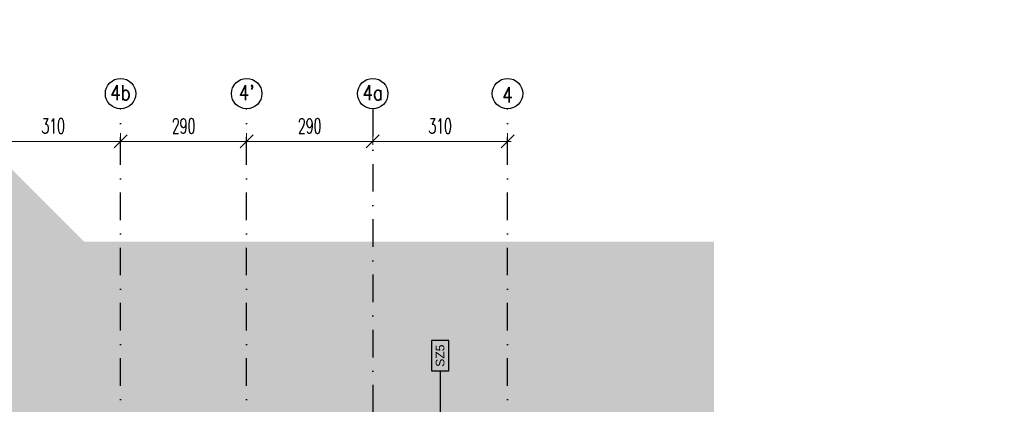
# Model space of a CAD drawing. Header units: centimetres. Extents: x -10729 to 23827, y -4437 to 19798.
# Tile 89 of 95: x 8738 to 11003, y 13610 to 14496. Entities that reach past the tile are written whole.
import ezdxf
from ezdxf.enums import TextEntityAlignment as Align

# ---------------------------------------------------------------- set-up
doc = ezdxf.new("R2010")
doc.units = ezdxf.units.CM
doc.header["$PDMODE"] = 35
doc.header["$PDSIZE"] = 0.1
doc.linetypes.add('Osie rzutów$0$DASHDOT2', pattern=[12.7, 6.35, -3.175, 0, -3.175])
doc.layers.get('0').update_dxf_attribs({"color": 8})
doc.layers.get('DEFPOINTS').update_dxf_attribs({"color": 8})
for name, color, linetype in [('Kondygnacja  -0_5$0$ARCH_GRUNT', 8, 'Continuous'), ('Kondygnacja  -0_5$0$ARCH_INFO_OPISY_PRZEGRODY_IST', 8, 'Continuous'), ('Osie rzutów$0$ARCH_INFO_OSIE_IST', 8, 'Osie rzutów$0$DASHDOT2'), ('Osie rzutów$0$ARCH_INFO_OSIE_OPISY_IST', 8, 'Continuous')]:
    doc.layers.add(name, color=color, linetype=linetype)
doc.layers.add('Osie rzutów$0$ARCH_INFO_WYMIARY', color=8, linetype='Continuous', lineweight=9)
doc.styles.add('Kondygnacja  -0_5$0$Arial', font='arial.ttf')
doc.styles.add('Osie rzutów$0$ROMANS-250-CM', font='romans.shx', dxfattribs={"width": 0.8, "height": 50})
doc.styles.add('Osie rzutów$0$wymiary_cuprum', font='Romans.shx', dxfattribs={"width": 0.6})
doc.dimstyles.new('Osie rzutów$0$ARCH_ CT', dxfattribs={"dimtxt": 20, "dimasz": 20, "dimexe": 12, "dimexo": 20, "dimgap": 5, "dimtad": 1, "dimdec": 1, "dimrnd": 0.5, "dimzin": 9, "dimdsep": 46, "dimtxsty": 'Osie rzutów$0$wymiary_cuprum', "dimblk": 'Osie rzutów$0$_Oblique', "dimcen": 8, "dimdle": 12, "dimclrd": 256, "dimclre": 256, "dimclrt": 55, "dimadec": 1, "dimazin": 0, "dimtfac": 1, "dimtdec": 1, "dimtmove": 1, "dimatfit": 2, "dimldrblk": 'Osie rzutów$0$_Dot', "dimfxl": 50, "dimtolj": 1, "dimtzin": 0, "dimlwd": -1, "dimlwe": -1, "dimarcsym": 0})

# ---------------------------------------------------------------- blocks, each defined once
blk = doc.blocks.new('Osie rzutów$0$_Oblique')
at = {"color": 0, "linetype": 'ByBlock', "lineweight": -2}
blk.add_line((-0.5, -0.5), (0.5, 0.5), dxfattribs=at)
blk = doc.blocks.new('*D60')
at = {"layer": 'DEFPOINTS', "color": 0}
for p in [(9260, 14249.3), (9550, 14249.3), (9550, 14215.4)]:
    blk.add_point(p, dxfattribs=at)
at = {"layer": 'Osie rzutów$0$ARCH_INFO_WYMIARY'}
for p, q in [((9260, 14234.3), (9260, 14207.4)), ((9550, 14234.3), (9550, 14207.4)), ((9252, 14215.4), (9558, 14215.4))]:
    blk.add_line(p, q, dxfattribs=at)
at = {"layer": 'Osie rzutów$0$ARCH_INFO_WYMIARY', "xscale": 30, "yscale": 30, "zscale": 30, "rotation": 180}
blk.add_blockref('Osie rzutów$0$_Oblique', (9260, 14215.4), dxfattribs=at)
at = {"layer": 'Osie rzutów$0$ARCH_INFO_WYMIARY', "xscale": 30, "yscale": 30, "zscale": 30}
blk.add_blockref('Osie rzutów$0$_Oblique', (9550, 14215.4), dxfattribs=at)
at = {"layer": 'Osie rzutów$0$ARCH_INFO_WYMIARY', "color": 55, "insert": (9405, 14250.9), "char_height": 35, "attachment_point": 5, "style": 'Osie rzutów$0$wymiary_cuprum'}
blk.add_mtext('\\A1;290', dxfattribs=at)
blk = doc.blocks.new('Osie rzutów$0$_Dot')
at = {"color": 0, "linetype": 'ByBlock', "lineweight": -2}
blk.add_line((-0.5, 0), (-1, 0), dxfattribs=at)
at = {"color": 0, "linetype": 'ByBlock', "const_width": 0.5}
blk.add_lwpolyline([(-0.25, 0, 1), (0.25, 0, 1)], format="xyb", close=True, dxfattribs=at)
blk = doc.blocks.new('*D61')
at = {"layer": 'DEFPOINTS', "color": 0}
for p in [(9550, 14249.3), (9860, 14249.3), (9860, 14215.4)]:
    blk.add_point(p, dxfattribs=at)
at = {"layer": 'Osie rzutów$0$ARCH_INFO_WYMIARY'}
for p, q in [((9550, 14234.3), (9550, 14207.4)), ((9860, 14234.3), (9860, 14207.4)), ((9542, 14215.4), (9868, 14215.4))]:
    blk.add_line(p, q, dxfattribs=at)
at = {"layer": 'Osie rzutów$0$ARCH_INFO_WYMIARY', "xscale": 30, "yscale": 30, "zscale": 30, "rotation": 180}
blk.add_blockref('Osie rzutów$0$_Oblique', (9550, 14215.4), dxfattribs=at)
at = {"layer": 'Osie rzutów$0$ARCH_INFO_WYMIARY', "xscale": 30, "yscale": 30, "zscale": 30}
blk.add_blockref('Osie rzutów$0$_Oblique', (9860, 14215.4), dxfattribs=at)
at = {"layer": 'Osie rzutów$0$ARCH_INFO_WYMIARY', "color": 55, "insert": (9705, 14250.9), "char_height": 35, "attachment_point": 5, "style": 'Osie rzutów$0$wymiary_cuprum'}
blk.add_mtext('\\A1;310', dxfattribs=at)
blk = doc.blocks.new('*D62')
at = {"layer": 'DEFPOINTS', "color": 0}
for p in [(8970, 14249.3), (9260, 14249.3), (9260, 14215.4)]:
    blk.add_point(p, dxfattribs=at)
at = {"layer": 'Osie rzutów$0$ARCH_INFO_WYMIARY'}
for p, q in [((8970, 14234.3), (8970, 14207.4)), ((9260, 14234.3), (9260, 14207.4)), ((8962, 14215.4), (9268, 14215.4))]:
    blk.add_line(p, q, dxfattribs=at)
at = {"layer": 'Osie rzutów$0$ARCH_INFO_WYMIARY', "xscale": 30, "yscale": 30, "zscale": 30, "rotation": 180}
blk.add_blockref('Osie rzutów$0$_Oblique', (8970, 14215.4), dxfattribs=at)
at = {"layer": 'Osie rzutów$0$ARCH_INFO_WYMIARY', "xscale": 30, "yscale": 30, "zscale": 30}
blk.add_blockref('Osie rzutów$0$_Oblique', (9260, 14215.4), dxfattribs=at)
at = {"layer": 'Osie rzutów$0$ARCH_INFO_WYMIARY', "color": 55, "insert": (9115, 14250.9), "char_height": 35, "attachment_point": 5, "style": 'Osie rzutów$0$wymiary_cuprum'}
blk.add_mtext('\\A1;290', dxfattribs=at)
blk = doc.blocks.new('*D63')
at = {"layer": 'DEFPOINTS', "color": 0}
for p in [(8660, 14249.3), (8970, 14249.3), (8970, 14215.4)]:
    blk.add_point(p, dxfattribs=at)
at = {"layer": 'Osie rzutów$0$ARCH_INFO_WYMIARY'}
for p, q in [((8660, 14234.3), (8660, 14207.4)), ((8970, 14234.3), (8970, 14207.4)), ((8652, 14215.4), (8978, 14215.4))]:
    blk.add_line(p, q, dxfattribs=at)
at = {"layer": 'Osie rzutów$0$ARCH_INFO_WYMIARY', "xscale": 30, "yscale": 30, "zscale": 30, "rotation": 180}
blk.add_blockref('Osie rzutów$0$_Oblique', (8660, 14215.4), dxfattribs=at)
at = {"layer": 'Osie rzutów$0$ARCH_INFO_WYMIARY', "xscale": 30, "yscale": 30, "zscale": 30}
blk.add_blockref('Osie rzutów$0$_Oblique', (8970, 14215.4), dxfattribs=at)
at = {"layer": 'Osie rzutów$0$ARCH_INFO_WYMIARY', "color": 55, "insert": (8815, 14250.9), "char_height": 35, "attachment_point": 5, "style": 'Osie rzutów$0$wymiary_cuprum'}
blk.add_mtext('\\A1;310', dxfattribs=at)
blk = doc.blocks.new('Osie rzutów')
at = {"layer": 'Osie rzutów$0$ARCH_INFO_OSIE_IST', "ltscale": 10}
for p, q in [((8970, 12255), (8970, 14290.38)), ((9260, 12255), (9260, 14290.38)), ((9550, 14290.38), (9550, 12514.27)), ((9860, 12255), (9860, 14290.38))]:
    blk.add_line(p, q, dxfattribs=at)
at = {"layer": 'Osie rzutów$0$ARCH_INFO_OSIE_OPISY_IST'}
for centre in [(8970, 14325.38), (9260, 14325.38), (9550, 14325.38), (9860, 14325.38)]:
    blk.add_circle(centre, 35, dxfattribs=at)
at = {"layer": 'Osie rzutów$0$ARCH_INFO_OSIE_OPISY_IST', "style": 'Osie rzutów$0$ROMANS-250-CM', "width": 0.8}
for s, p in [('4b', (8970, 14327.58)), ("4'", (9260, 14327.58)), ('4a', (9550, 14327.58)), ('4', (9860, 14322.58))]:
    blk.add_text(s, height=35, dxfattribs=at).set_placement(p, align=Align.MIDDLE_CENTER)
at = {"layer": 'Osie rzutów$0$ARCH_INFO_WYMIARY'}
for base, p1, p2, picture, middle in [((8970, 14215.38), (8660, 14249.32), (8970, 14249.32), '*D63', (8815, 14250.88)), ((9260, 14215.38), (8970, 14249.32), (9260, 14249.32), '*D62', (9115, 14250.88)), ((9550, 14215.38), (9260, 14249.32), (9550, 14249.32), '*D60', (9405, 14250.88)), ((9860, 14215.38), (9550, 14249.32), (9860, 14249.32), '*D61', (9705, 14250.88))]:
    dim = blk.add_linear_dim(base=base, p1=p1, p2=p2, dimstyle='Osie rzutów$0$ARCH_ CT', override={"dimtxt": 35, "dimasz": 30, "dimexe": 8, "dimexo": 15, "dimgap": 18, "dimdle": 8}, dxfattribs=at)
    dim.commit()
    dim.dimension.update_dxf_attribs({"geometry": picture, "text_midpoint": middle})

msp = doc.modelspace()

# ---------------------------------------------------------------- hatches: boundary and pattern name
at = {"layer": 'Kondygnacja  -0_5$0$ARCH_GRUNT', "linetype": 'Continuous', "lineweight": 5}
h = msp.add_hatch(dxfattribs=at)
h.set_pattern_fill('EARTH', color=256, scale=15, angle=45, style=0)
h.paths.add_polyline_path([(1133.967, 11046.454), (2362.513, 12275), (4925, 12275), (4925, 14755), (7550.104, 14755), (8720.104, 13585), (9935, 13585), (9935, 12742), (10195, 12742), (10195, 12464.645), (10065.178, 12334.822), (10020.355, 12290), (11107.426, 12290), (13507.426, 9890), (14135, 9890), (14135, 8825), (14045, 8825), (14045, 8794.645), (13865.355, 8615), (13550, 8615), (13550, 8506), (14915, 8507.069), (14915, 8955.706), (14915, 9408.893), (14535, 9611.265), (14535, 10290), (13673.112, 10290), (11273.112, 12690), (10595, 12690), (10595, 13102), (10335, 13102), (10335, 13985), (8885.79, 13985), (7715.79, 15155), (4525, 15155), (4525, 12675), (2196.827, 12675), (851.124, 11329.297)])

# ---------------------------------------------------------------- linework, layer by layer
at = {"layer": 'Kondygnacja  -0_5$0$ARCH_INFO_OPISY_PRZEGRODY_IST'}
msp.add_lwpolyline([(9704.929, 13687.293), (9724.929, 13687.293), (9724.929, 13757.293), (9684.929, 13757.293), (9684.929, 13687.293), (9704.929, 13687.293), (9704.929, 13519)], dxfattribs=at)

# ---------------------------------------------------------------- block references
at = {"layer": 'Osie rzutów$0$ARCH_INFO_OSIE_OPISY_IST'}
msp.add_blockref('Osie rzutów', (0, 0), dxfattribs=at)

# ---------------------------------------------------------------- texts
at = {"layer": 'Kondygnacja  -0_5$0$ARCH_INFO_OPISY_PRZEGRODY_IST', "insert": (9704.929, 13722.293), "char_height": 20, "width": 70, "attachment_point": 5, "rotation": 90, "style": 'Kondygnacja  -0_5$0$Arial'}
msp.add_mtext('SZ5', dxfattribs=at)

doc.saveas('drawing.dxf')
